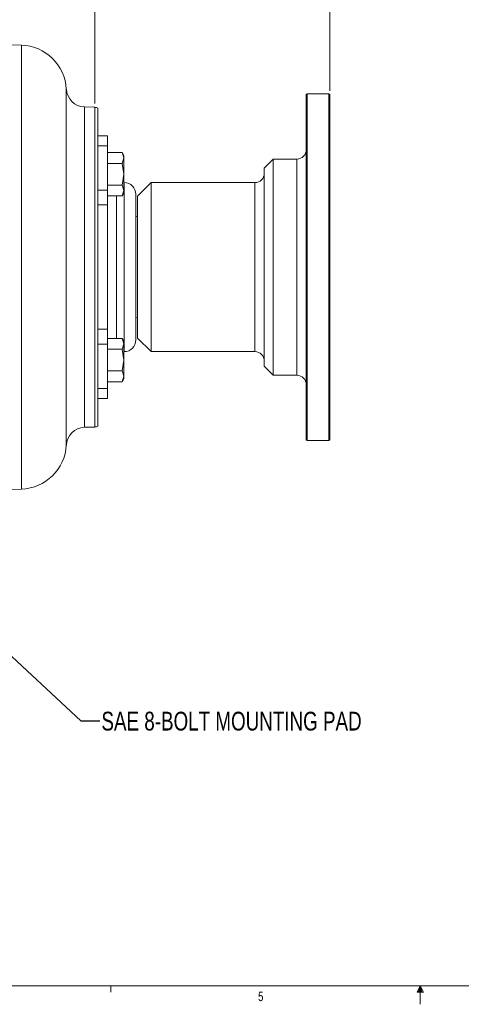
# Model space of a CAD drawing. Header units: inches. Extents: x 0.3 to 33.9, y 0.2 to 21.7.
# Tile 8 of 19: x 11.7 to 17.6, y 0.2 to 13.3. Entities that reach past the tile are written whole.
import ezdxf

# ---------------------------------------------------------------- set-up
doc = ezdxf.new("R2010")
doc.units = ezdxf.units.IN
doc.header["$MEASUREMENT"] = 0
doc.layers.add('SLD-0', color=7, linetype='Continuous', lineweight=15)
doc.styles.add('SLDTEXTSTYLE0', font='TXT', dxfattribs={"width": 0.75})
doc.dimstyles.new('SLDDIMSTYLE0', dxfattribs={"dimtxt": 0.25, "dimasz": 0.13, "dimexe": 0, "dimexo": 0.0625, "dimgap": 0.0625, "dimtad": 0, "dimtih": 1, "dimtoh": 1, "dimrnd": 1e-09, "dimzin": 12, "dimdsep": 46, "dimtxsty": 'SLDTEXTSTYLE0', "dimsah": 1, "dimcen": 0.09, "dimadec": 0, "dimazin": 3, "dimtfac": 1, "dimtofl": 0, "dimtmove": 0, "dimatfit": 3, "dimfxl": 1, "dimfrac": 2, "dimtolj": 1, "dimtzin": 12, "dimarcsym": 0})
doc.dimstyles.new('SLDDIMSTYLE2', dxfattribs={"dimtxt": 0, "dimasz": 0.13, "dimexe": 0, "dimexo": 0.0625, "dimgap": 0, "dimtad": 0, "dimtih": 1, "dimtoh": 1, "dimdec": 0, "dimrnd": 1e-09, "dimzin": 0, "dimdsep": 46, "dimtxsty": 'Standard', "dimsah": 1, "dimcen": 0.09, "dimadec": 0, "dimazin": 0, "dimtfac": 0.13, "dimtdec": 0, "dimtofl": 0, "dimtmove": 0, "dimatfit": 3, "dimfxl": 1, "dimfrac": 2, "dimtolj": 1, "dimtzin": 0, "dimarcsym": 0})

# ---------------------------------------------------------------- blocks, each defined once
blk = doc.blocks.new('_D_8')
at = {"layer": 'SLD-0'}
for p, q in [((12.683, 12.159), (12.683, 14.032)), ((8.159, 13.907), (9.71, 13.907)), ((9.85, 13.944), (9.799, 13.944)), ((9.799, 13.944), (9.799, 13.547)), ((10.993, 13.944), (11.043, 13.944)), ((11.043, 13.944), (11.043, 13.547)), ((12.683, 13.907), (11.132, 13.907)), ((9.799, 13.547), (9.85, 13.547)), ((11.043, 13.547), (10.993, 13.547))]:
    blk.add_line(p, q, dxfattribs=at)
for points in [[(8.159, 13.907), (8.289, 13.887), (8.289, 13.927)], [(12.683, 13.907), (12.553, 13.927), (12.553, 13.887)]]:
    blk.add_solid(points, dxfattribs=at)
at = {"layer": 'SLD-0', "char_height": 0.25, "attachment_point": 1, "style": 'SLDTEXTSTYLE0'}
for s, insert in [('4.52', (9.996, 14.317, -0.858)), ('114.91', (9.913, 13.869, -0.858))]:
    blk.add_mtext(s, dxfattribs=dict(at, insert=insert))
blk = doc.blocks.new('_D_9')
at = {"layer": 'SLD-0'}
for p, q in [((15.816, 12.33), (15.816, 15.227)), ((8.159, 15.102), (11.276, 15.102)), ((11.416, 15.138), (11.365, 15.138)), ((11.365, 15.138), (11.365, 14.742)), ((12.559, 15.138), (12.61, 15.138)), ((12.61, 15.138), (12.61, 14.742)), ((15.816, 15.102), (12.698, 15.102)), ((11.365, 14.742), (11.416, 14.742)), ((12.61, 14.742), (12.559, 14.742))]:
    blk.add_line(p, q, dxfattribs=at)
for points in [[(8.159, 15.102), (8.289, 15.082), (8.289, 15.122)], [(15.816, 15.102), (15.686, 15.122), (15.686, 15.082)]]:
    blk.add_solid(points, dxfattribs=at)
at = {"layer": 'SLD-0', "char_height": 0.25, "attachment_point": 1, "style": 'SLDTEXTSTYLE0'}
for s, insert in [('7.66', (11.563, 15.511, -0.858)), ('194.49', (11.479, 15.064, -0.858))]:
    blk.add_mtext(s, dxfattribs=dict(at, insert=insert))

msp = doc.modelspace()

# ---------------------------------------------------------------- linework, layer by layer
at = {"color": 7, "linetype": 'Continuous', "lineweight": 15}
for p, q in [((11.708, 12.936), (8.159, 13.06)), ((15.514, 12.29), (15.504, 12.28)), ((15.504, 12.106), (15.504, 12.28)), ((15.806, 12.29), (15.514, 12.29)), ((15.514, 12.29), (15.514, 9.098)), ((15.816, 12.28), (15.806, 12.29)), ((15.806, 12.29), (15.806, 9.098)), ((15.816, 12.28), (15.816, 7.68)), ((12.683, 12.109), (12.546, 12.114)), ((12.727, 12.099), (12.727, 11.547)), ((15.504, 7.68), (15.504, 12.106)), ((12.852, 11.73), (12.727, 11.73)), ((12.852, 11.598), (12.852, 11.73)), ((12.852, 11.597), (12.727, 11.597)), ((12.727, 11.406), (12.727, 11.547)), ((12.852, 11.004), (12.852, 11.597)), ((12.852, 11.506), (12.852, 11.507)), ((12.852, 11.507), (13.048, 11.507)), ((12.852, 11.434), (12.852, 11.506)), ((12.852, 11.506), (13.048, 11.506)), ((12.852, 11.434), (12.852, 11.362)), ((13.048, 11.507), (13.048, 11.507)), ((13.071, 11.467), (13.048, 11.506)), ((13.071, 11.434), (13.048, 11.506)), ((13.048, 11.362), (13.071, 11.434)), ((13.071, 11.468), (13.071, 11.467)), ((13.071, 11.467), (13.071, 11.434)), ((13.071, 11.434), (13.071, 11.217)), ((15.064, 11.42), (14.944, 11.3)), ((15.379, 11.42), (15.064, 11.42)), ((15.064, 11.42), (15.064, 9.43)), ((12.727, 11.406), (12.727, 9.98)), ((12.852, 11.362), (13.048, 11.362)), ((12.852, 11.362), (12.852, 11.217)), ((13.071, 11.217), (13.048, 11.362)), ((14.944, 11.3), (14.944, 11.2)), ((12.852, 11.073), (12.852, 11.217)), ((13.048, 11.073), (13.071, 11.217)), ((13.071, 11.217), (13.071, 11.001)), ((14.944, 11.2), (14.944, 8.66)), ((13.048, 11.073), (12.852, 11.073)), ((12.852, 11.073), (12.852, 11.001)), ((13.071, 11.001), (13.048, 11.073)), ((13.077, 11.105), (13.071, 11.105)), ((13.436, 11.105), (13.256, 10.925)), ((14.819, 11.105), (13.436, 11.105)), ((13.436, 11.105), (13.436, 9.551)), ((12.727, 11.004), (12.852, 11.004)), ((12.852, 10.808), (12.852, 11.004)), ((12.852, 10.929), (12.852, 11.001)), ((12.852, 10.929), (13.048, 10.929)), ((13.048, 10.929), (13.071, 11.001)), ((13.048, 10.928), (13.071, 10.967)), ((13.071, 11.001), (13.071, 10.967)), ((13.256, 10.925), (13.256, 10.854)), ((12.727, 10.808), (12.852, 10.808)), ((12.852, 9.152), (12.852, 10.808)), ((13.256, 10.854), (13.256, 9.035)), ((13.256, 10.65), (13.227, 10.658)), ((12.727, 9.98), (12.727, 8.553)), ((13.436, 9.551), (13.436, 8.855)), ((13.232, 9.304), (13.256, 9.31)), ((15.064, 9.43), (15.064, 8.54)), ((12.727, 9.152), (12.852, 9.152)), ((12.852, 8.956), (12.852, 9.152)), ((15.514, 9.098), (15.514, 7.67)), ((15.806, 9.098), (15.806, 7.67)), ((12.727, 8.956), (12.852, 8.956)), ((12.852, 8.959), (12.852, 9.031)), ((12.852, 9.031), (13.048, 9.031)), ((12.852, 8.959), (12.852, 8.887)), ((12.852, 8.362), (12.852, 8.956)), ((13.071, 8.992), (13.048, 9.031)), ((13.071, 8.959), (13.048, 9.031)), ((13.048, 8.887), (13.071, 8.959)), ((13.071, 8.992), (13.071, 8.959)), ((13.071, 8.959), (13.071, 8.742)), ((13.256, 9.035), (13.436, 8.855)), ((12.852, 8.887), (12.852, 8.742)), ((12.852, 8.887), (13.048, 8.887)), ((13.071, 8.742), (13.048, 8.887)), ((13.071, 8.855), (13.077, 8.855)), ((13.436, 8.855), (14.819, 8.855)), ((12.852, 8.598), (12.852, 8.742)), ((13.048, 8.598), (13.071, 8.742)), ((13.071, 8.742), (13.071, 8.526)), ((14.944, 8.66), (15.064, 8.54)), ((12.727, 8.413), (12.727, 8.553)), ((13.048, 8.598), (12.852, 8.598)), ((12.852, 8.598), (12.852, 8.526)), ((12.852, 8.454), (12.852, 8.526)), ((13.071, 8.526), (13.048, 8.598)), ((13.048, 8.454), (13.071, 8.526)), ((13.071, 8.526), (13.071, 8.492)), ((15.064, 8.54), (15.379, 8.54)), ((12.727, 8.413), (12.727, 7.861)), ((12.852, 8.454), (13.048, 8.454)), ((13.048, 8.454), (13.071, 8.492)), ((12.727, 8.362), (12.852, 8.362)), ((12.852, 8.23), (12.852, 8.363)), ((12.727, 8.23), (12.852, 8.23)), ((12.546, 7.847), (12.683, 7.851)), ((15.504, 7.68), (15.514, 7.67)), ((15.514, 7.67), (15.806, 7.67)), ((15.806, 7.67), (15.816, 7.68)), ((10.211, 6.972), (11.708, 7.024))]:
    msp.add_line(p, q, dxfattribs=at)
at = {"color": 8, "linetype": 'Continuous', "lineweight": 15}
for p, q in [((11.708, 12.936), (11.708, 9.98)), ((12.305, 12.35), (12.305, 7.61)), ((12.546, 9.98), (12.546, 12.114)), ((12.683, 12.109), (12.683, 9.98)), ((15.379, 9.43), (15.379, 11.42)), ((13.077, 10.776), (13.077, 11.105)), ((14.819, 9.551), (14.819, 11.105)), ((12.972, 10.929), (12.972, 10.776)), ((12.972, 10.776), (12.972, 9.031)), ((13.077, 8.855), (13.077, 10.776)), ((11.708, 9.98), (11.708, 7.024)), ((12.546, 7.847), (12.546, 9.98)), ((12.683, 9.98), (12.683, 7.851)), ((14.819, 8.855), (14.819, 9.551)), ((15.379, 8.54), (15.379, 9.43))]:
    msp.add_line(p, q, dxfattribs=at)
at = {"color": 7, "linetype": 'Continuous', "lineweight": 15}
for centre, radius, start, end in [((11.686, 12.317), 0.62, 3.1117, 88), ((12.555, 12.364), 0.25, 183.1117, 268), ((12.679, 11.989), 0.12, 66.4218, 88), ((15.379, 11.545), 0.125, 270, 0), ((14.819, 11.23), 0.125, 270, 0), ((13.077, 10.95), 0.155, 0, 90), ((13.077, 9.01), 0.155, 270, 0), ((14.819, 8.73), 0.125, 0, 90), ((15.379, 8.415), 0.125, 0, 90), ((12.555, 7.597), 0.25, 92, 176.8883), ((12.679, 7.971), 0.12, 272, 293.5782), ((11.686, 7.644), 0.62, 272, 356.8883)]:
    msp.add_arc(centre, radius, start, end, dxfattribs=at)
for points, knots in [([(13.232, 10.666), (13.232, 10.706), (13.232, 10.787), (13.232, 10.861), (13.232, 10.906), (13.232, 10.931), (13.232, 10.947), (13.232, 10.949), (13.232, 10.95)], [0, 0, 0, 0, 0.232873, 0.479695, 0.608416, 0.737109, 0.868568, 1, 1, 1, 1]), ([(13.232, 9.01), (13.232, 9.014), (13.232, 9.02), (13.232, 9.054), (13.232, 9.099), (13.232, 9.174), (13.232, 9.29), (13.232, 9.43), (13.232, 9.566), (13.232, 9.686), (13.232, 9.782), (13.232, 9.88), (13.232, 10.013), (13.232, 10.146), (13.232, 10.274), (13.232, 10.394), (13.232, 10.531), (13.232, 10.622), (13.232, 10.666)], [0, 0, 0, 0, 0.087389, 0.130312, 0.173227, 0.255533, 0.333188, 0.410843, 0.49315, 0.536073, 0.578988, 0.622825, 0.666653, 0.7542, 0.797124, 0.840039, 0.922345, 1, 1, 1, 1])]:
    msp.add_open_spline(points, degree=3, knots=knots, dxfattribs=at)
at = {"layer": 'SLD-0'}
for p, q in [((33.523, 0.411), (0.523, 0.411)), ((12.898, 0.411), (12.898, 0.326)), ((17.023, 0.411), (16.981, 0.325)), ((17.023, 0.411), (16.989, 0.325)), ((17.023, 0.411), (17.009, 0.325)), ((17.023, 0.411), (17.023, 0.163)), ((17.023, 0.411), (17.067, 0.325)), ((17.023, 0.411), (17.046, 0.325)), ((17.023, 0.411), (17.036, 0.325)), ((16.981, 0.325), (17.067, 0.325))]:
    msp.add_line(p, q, dxfattribs=at)

# ---------------------------------------------------------------- texts
at = {"color": 7, "linetype": 'Continuous', "lineweight": 0, "insert": (14.862, 0.331), "char_height": 0.125, "attachment_point": 1, "style": 'SLDTEXTSTYLE0'}
msp.add_mtext('5', dxfattribs=at)
at = {"layer": 'SLD-0', "insert": (12.773, 4.059), "char_height": 0.25, "attachment_point": 1, "style": 'SLDTEXTSTYLE0'}
msp.add_mtext('SAE 8-BOLT MOUNTING PAD', dxfattribs=at)

# ---------------------------------------------------------------- dimensions: what is measured, and where the dimension line sits
at = {"layer": 'SLD-0'}
for base, p2, picture, middle in [((12.683, 13.907), (12.683, 12.109), '_D_8', (10.421, 13.907)), ((15.816, 15.102), (15.816, 12.28), '_D_9', (11.987, 15.102))]:
    dim = msp.add_linear_dim(base=base, p1=(8.159, 16.264), p2=p2, dimstyle='SLDDIMSTYLE0', dxfattribs=at)
    dim.commit()
    dim.dimension.update_dxf_attribs({"geometry": picture, "text_midpoint": middle, "dimtype": 160})

# ---------------------------------------------------------------- leaders
msp.add_leader([(10.833, 5.487), (12.5, 3.937), (12.75, 3.937)], dimstyle='SLDDIMSTYLE2', dxfattribs=at)

doc.saveas('drawing.dxf')
